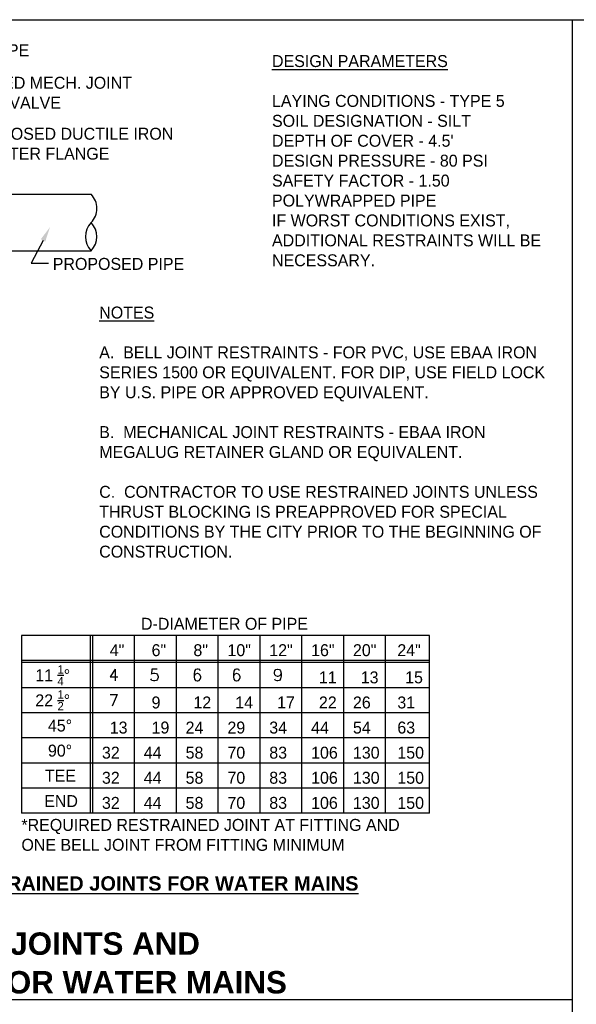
# Model space of a CAD drawing. Header units: feet. Extents: x 6 to 191, y 4 to 30.
# Tile 31 of 42: x 74.47 to 80.3, y 14.08 to 24.37. Entities that reach past the tile are written whole.
import ezdxf
from ezdxf.enums import TextEntityAlignment as Align

# ---------------------------------------------------------------- set-up
doc = ezdxf.new("R2010")
doc.units = ezdxf.units.FT
doc.header["$MEASUREMENT"] = 0
for name, color, linetype in [('BORDER_TXT', 9, 'Continuous'), ('SHEET', 7, 'Continuous'), ('text', 9, 'Continuous')]:
    doc.layers.add(name, color=color, linetype=linetype)
doc.layers.add('COLUMNS', color=6, linetype='Continuous', plot=False)
doc.styles.add('RS1', font='SIMPLEX.SHX', dxfattribs={"height": 0.1})
doc.styles.add('SOLID', font='arialbd.ttf')
doc.styles.get("Standard").update_dxf_attribs({"font": 'font31.shx'})

msp = doc.modelspace()

# ---------------------------------------------------------------- linework, layer by layer
at = {"layer": 'COLUMNS', "color": 1}
msp.add_lwpolyline([(68.09752, 3.62445), (68.09752, 24.37445), (98.47252, 24.37445), (98.47252, 3.62445)], close=True, dxfattribs=at)
at = {"layer": 'SHEET', "flags": 128}
for points in [[(80.25186, 24.37445), (80.25186, 3.62445)], [(80.25186, 14.12445), (68.09752, 14.12445)]]:
    msp.add_lwpolyline(points, dxfattribs=at)
at = {"layer": 'text'}
for p, q in [((73.60643, 22.54797), (75.22081, 22.54797)), ((74.71833, 22.06574), (74.59358, 21.82648)), ((73.60643, 21.95735), (75.22081, 21.95735)), ((74.59358, 21.82648), (74.77469, 21.82648))]:
    msp.add_line(p, q, dxfattribs=at)
at = {"layer": 'text', "color": 1}
for p, q in [((78.76085, 17.93427), (74.49279, 17.93427)), ((74.49279, 17.93427), (74.49279, 16.0749)), ((75.21212, 17.93427), (75.21212, 16.0749)), ((75.234, 17.93427), (75.234, 16.0749)), ((75.6715, 17.93427), (75.6715, 16.0749)), ((76.109, 17.93427), (76.109, 16.0749)), ((76.5465, 17.93427), (76.5465, 16.0749)), ((76.984, 17.93427), (76.984, 16.0749)), ((77.4215, 17.93427), (77.4215, 16.0749)), ((77.859, 17.93427), (77.859, 16.0749)), ((78.2965, 17.93427), (78.2965, 16.0749)), ((78.76085, 16.0749), (78.76085, 17.93427)), ((78.76085, 17.67177), (74.49279, 17.67177)), ((78.76085, 17.6499), (74.49279, 17.6499)), ((78.76085, 17.3874), (74.49279, 17.3874)), ((78.76085, 17.1249), (74.49279, 17.1249)), ((78.76085, 16.8624), (74.49279, 16.8624)), ((78.76085, 16.5999), (74.49279, 16.5999)), ((78.76085, 16.3374), (74.49279, 16.3374)), ((78.76085, 16.0749), (74.49279, 16.0749))]:
    msp.add_line(p, q, dxfattribs=at)
at = {"layer": 'text'}
for centre, radius, start, end in [((75.07507, 22.40032), 0.20747, 314.625763, 45.374237), ((75.37322, 22.105), 0.2122, 135.907279, 224.092721), ((75.0684, 22.105), 0.2122, 315.907279, 44.092721)]:
    msp.add_arc(centre, radius, start, end, dxfattribs=at)
msp.add_solid([(74.69506, 22.07787), (74.74161, 22.0536), (74.79115, 22.20539)], dxfattribs=at)

# ---------------------------------------------------------------- texts
at = {"layer": 'BORDER_TXT', "style": 'SOLID'}
for s, p in [('RESTRAINING JOINTS AND ', (74.24011, 14.59435)), ('TAPPING SLEEVE FOR WATER MAINS', (74.24011, 14.19028))]:
    msp.add_text(s, height=0.234375, dxfattribs=at).set_placement(p, align=Align.CENTER)
at = {"layer": 'text', "style": 'RS1'}
for s, p in [('4', (75.40314, 17.45833)), ('5', (75.83018, 17.45833)), ('6', (76.27691, 17.45833)), ('6', (76.68738, 17.45833)), ('9', (77.12168, 17.45833)), ('7', (75.40314, 17.19355))]:
    msp.add_text(s, height=0.125, dxfattribs=at).set_placement(p)
at = {"layer": 'text'}
for s, p in [('11', (77.60355, 17.43355)), ('13', (78.04105, 17.43355)), ('15', (78.50541, 17.43355)), ('9', (75.85355, 17.17105)), ('12', (76.29105, 17.17105)), ('14', (76.72855, 17.17105)), ('17', (77.16605, 17.17105)), ('22', (77.60355, 17.17105)), ('26', (77.95943, 17.17105)), ('31', (78.42378, 17.17105)), ('13', (75.41605, 16.90855)), ('19', (75.85355, 16.90855)), ('24', (76.20943, 16.90855)), ('29', (76.64693, 16.90855)), ('34', (77.08443, 16.90855)), ('44', (77.52193, 16.90855)), ('54', (77.95943, 16.90855)), ('63', (78.42378, 16.90855)), ('32', (75.33443, 16.64605)), ('44', (75.77193, 16.64605)), ('58', (76.20943, 16.64605)), ('70', (76.64693, 16.64605)), ('83', (77.08443, 16.64605)), ('106', (77.52193, 16.64605)), ('130', (77.95943, 16.64605)), ('150', (78.42378, 16.64605)), ('32', (75.33443, 16.38355)), ('44', (75.77193, 16.38355)), ('58', (76.20943, 16.38355)), ('70', (76.64693, 16.38355)), ('83', (77.08443, 16.38355)), ('106', (77.52193, 16.38355)), ('130', (77.95943, 16.38355)), ('150', (78.42378, 16.38355)), ('32', (75.33443, 16.12105)), ('44', (75.77193, 16.12105)), ('58', (76.20943, 16.12105)), ('70', (76.64693, 16.12105)), ('83', (77.08443, 16.12105)), ('106', (77.52193, 16.12105)), ('130', (77.95943, 16.12105)), ('150', (78.42378, 16.12105))]:
    msp.add_text(s, height=0.125, dxfattribs=at).set_placement(p)
at = {"layer": 'text', "char_height": 0.125, "attachment_point": 1}
for s, insert, width in [('EXISTING PIPE', (73.366, 24.11778), 1.3664973), ("{\\LDESIGN PARAMETERS\\P}\\PLAYING CONDITIONS - TYPE 5\\PSOIL DESIGNATION - SILT\\PDEPTH OF COVER - 4.5'\\PDESIGN PRESSURE - 80 PSI\\PSAFETY FACTOR - 1.50\\PPOLYWRAPPED PIPE\\PIF WORST CONDITIONS EXIST, ADDITIONAL RESTRAINTS WILL BE NECESSARY.", (77.11288, 24.00427), 3.064902), ('PROPOSED MECH. JOINT^JTAPPING VALVE', (73.58631, 23.77724), 2.3331517), ('PROPOSED DUCTILE IRON ADAPTER FLANGE', (73.90755, 23.2441), 2.3331517), ('PROPOSED PIPE', (74.81975, 21.88297), 1.5597149), ('{\\LNOTES\\P\\P}A.  BELL JOINT RESTRAINTS - FOR PVC, USE EBAA IRON SERIES 1500 OR EQUIVALENT. FOR DIP, USE FIELD LOCK BY U.S. PIPE OR APPROVED EQUIVALENT.\\P\\PB.  MECHANICAL JOINT RESTRAINTS - EBAA IRON MEGALUG RETAINER GLAND OR EQUIVALENT.\\P\\PC.  CONTRACTOR TO USE RESTRAINED JOINTS UNLESS THRUST BLOCKING IS PREAPPROVED FOR SPECIAL CONDITIONS BY THE CITY PRIOR TO THE BEGINNING OF CONSTRUCTION.', (75.3058, 21.37427), 4.7942184), ('D-DIAMETER OF PIPE', (75.74278, 18.11894), 2.1157612), ('\\A1;4"', (75.41605, 17.84293), 0.2132946), ('\\A1;6"', (75.85355, 17.84293), 0.2132946), ('\\A1;8"', (76.29105, 17.84293), 0.2132946), ('\\A1;10"', (76.64693, 17.84293), 0.2132946), ('\\A1;12"', (77.08443, 17.84293), 0.2132946), ('\\A1;16"', (77.52193, 17.84293), 0.2132946), ('\\A1;20"', (77.95943, 17.84293), 0.2132946), ('\\A1;24"', (78.42378, 17.84293), 0.2132946), ('\\A1;11 {\\H0.7x;\\S1/4;}%%D', (74.63746, 17.62332), 0.4863823), ('\\A1;22 {\\H0.7x;\\S1/2;}%%D', (74.63746, 17.36082), 0.5147195), ('\\A1;45%%D', (74.76964, 17.05495), 0.5147195), ('\\A1;90%%D', (74.76964, 16.79245), 0.5147195), ('\\A1;TEE', (74.73758, 16.52995), 0.5147195), ('\\A1;END', (74.73046, 16.26468), 0.5147195), ('*REQUIRED RESTRAINED JOINT AT FITTING AND ONE BELL JOINT FROM FITTING MINIMUM', (74.49218, 16.01556), 4.3107837)]:
    msp.add_mtext(s, dxfattribs=dict(at, insert=insert, width=width))
at = {"layer": 'text', "insert": (71.34841, 15.41576), "char_height": 0.15, "width": 6.809159, "attachment_point": 1, "style": 'SOLID'}
msp.add_mtext('{\\LREQUIRED LENGTH OF RESTRAINED JOINTS FOR WATER MAINS}', dxfattribs=at)

doc.saveas('drawing.dxf')
